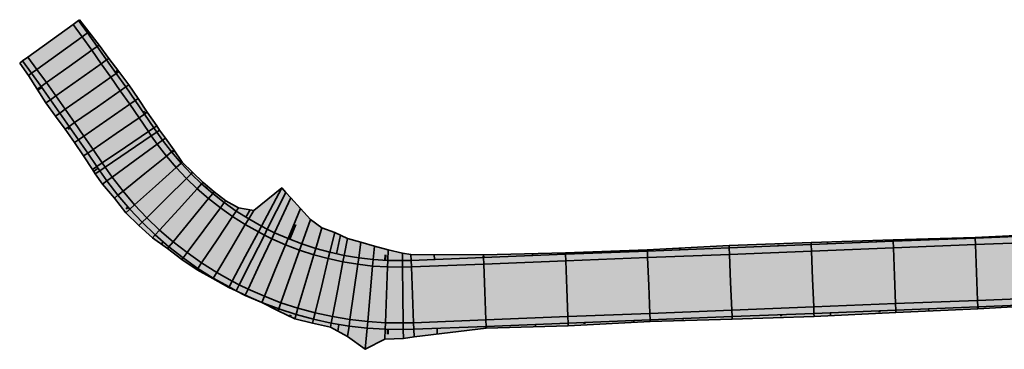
# Model space of a CAD drawing. Header units: metres. Extents: x 202644 to 203075, y 396096 to 396612.
# Tile 4 of 13: x 202701 to 202761, y 396556 to 396576. Entities that reach past the tile are written whole.
import ezdxf

# ---------------------------------------------------------------- set-up
doc = ezdxf.new("R2010")
doc.units = ezdxf.units.M
doc.layers.add('C3D-CORRIDOR', color=7, linetype='Continuous')
for name, color, linetype, lineweight in [('N-WA-GR-GRAS-V', 61, 'Continuous', 18), ('N-WA-GW-AFWERKEN_INZAAIEN-G', 60, 'Continuous', 35), ('N-WA-GW-DIJK_KRUIN_BINNEN-G', 90, 'Continuous', 35), ('N-WA-GW-DIJK_KRUIN_BUITEN-G', 90, 'Continuous', 35), ('N-WA-GW-DIJK_TEEN_BINNEN-G', 90, 'Continuous', 35), ('N-WA-GW-DIJK_TEEN_BUITEN-G', 90, 'Continuous', 35), ('N-WA-VH-VERHARDING_ASFALT-G', 252, 'Continuous', 35), ('N-WA-VH-VERHARDING_ASFALT-V', 252, 'Continuous', 18), ('N-WA-VH-VERHARDING_GRASBETONSTEEN-G', 102, 'Continuous', 35), ('N-WA-VH-VERHARDING_GRASBETONSTEEN-V', 75, 'Continuous', 18)]:
    doc.layers.add(name, color=color, linetype=linetype, lineweight=lineweight)

msp = doc.modelspace()

# ---------------------------------------------------------------- hatches: boundary and pattern name
at = {"layer": 'N-WA-GR-GRAS-V', "linetype": 'Continuous', "lineweight": 18}
for points in [[(202940.409, 396569.963), (202938.888, 396569.902), (202933.892, 396569.704), (202928.896, 396569.505), (202923.9, 396569.307), (202918.904, 396569.109), (202913.908, 396568.91), (202908.912, 396568.712), (202903.916, 396568.514), (202898.92, 396568.315), (202893.924, 396568.117), (202888.928, 396567.919), (202883.932, 396567.72), (202878.936, 396567.522), (202873.939, 396567.324), (202868.943, 396567.125), (202863.947, 396566.927), (202858.951, 396566.729), (202853.955, 396566.53), (202848.959, 396566.332), (202843.963, 396566.134), (202838.967, 396565.935), (202833.971, 396565.737), (202828.975, 396565.539), (202823.979, 396565.34), (202818.983, 396565.142), (202813.987, 396564.944), (202808.991, 396564.745), (202803.995, 396564.547), (202798.998, 396564.349), (202794.002, 396564.15), (202789.006, 396563.952), (202784.01, 396563.754), (202779.014, 396563.555), (202774.018, 396563.357), (202769.022, 396563.159), (202764.026, 396562.96), (202759.03, 396562.762), (202754.034, 396562.564), (202749.038, 396562.365), (202744.042, 396562.167), (202739.046, 396561.969), (202734.05, 396561.77), (202729.054, 396561.572), (202724.642, 396561.397), (202724.119, 396561.384), (202723.224, 396561.397), (202722.331, 396561.454), (202721.442, 396561.557), (202720.559, 396561.703), (202719.685, 396561.894), (202718.821, 396562.128), (202717.97, 396562.405), (202717.134, 396562.724), (202716.315, 396563.084), (202715.872, 396563.3), (202715.515, 396563.485), (202714.736, 396563.926), (202713.98, 396564.405), (202713.248, 396564.921), (202712.544, 396565.473), (202711.868, 396566.059), (202711.222, 396566.679), (202710.608, 396567.33), (202710.027, 396568.011), (202709.481, 396568.72), (202709.128, 396569.221), (202708.95, 396569.483), (202708.381, 396570.315), (202707.809, 396571.144), (202707.234, 396571.972), (202706.656, 396572.797), (202706.075, 396573.621), (202705.491, 396574.442), (202704.904, 396575.261), (202704.353, 396576.023), (202704.419, 396576.071), (202704.992, 396575.324), (202705.611, 396574.528), (202706.2, 396573.709), (202706.816, 396572.91), (202707.42, 396572.102), (202707.99, 396571.27), (202708.555, 396570.434), (202709.131, 396569.607), (202709.304, 396569.341), (202709.663, 396568.853), (202710.176, 396568.131), (202710.679, 396567.393), (202711.314, 396566.77), (202711.95, 396566.149), (202712.631, 396565.578), (202713.332, 396565.032), (202714.115, 396564.607), (202715.043, 396564.44), (202716.755, 396565.814), (202717.003, 396565.543), (202717.315, 396565.211), (202717.885, 396564.553), (202718.497, 396563.898), (202719.195, 396563.384), (202719.979, 396563.099), (202720.757, 396562.736), (202721.575, 396562.508), (202722.404, 396562.264), (202723.249, 396562.037), (202724.114, 396561.843), (202724.628, 396561.766), (202729.047, 396561.743), (202734.046, 396561.861), (202739.043, 396562.041), (202744.036, 396562.314), (202749.033, 396562.497), (202754.031, 396562.644), (202759.029, 396562.795), (202764.023, 396563.036), (202769.021, 396563.174), (202774.018, 396563.369), (202779.011, 396563.628), (202784.008, 396563.815), (202789.001, 396564.09), (202793.998, 396564.268), (202798.994, 396564.456), (202803.991, 396564.634), (202808.989, 396564.798), (202813.981, 396565.078), (202818.977, 396565.295), (202823.968, 396565.608), (202828.963, 396565.833), (202833.959, 396566.036), (202838.959, 396566.145), (202843.958, 396566.274), (202848.957, 396566.378), (202853.951, 396566.645), (202858.948, 396566.822), (202863.947, 396566.944), (202868.943, 396567.145), (202873.939, 396567.346), (202878.935, 396567.544), (202883.929, 396567.783), (202888.924, 396568.016), (202893.918, 396568.263), (202898.911, 396568.525), (202903.906, 396568.768), (202908.905, 396568.89), (202913.904, 396569.011), (202918.901, 396569.191), (202923.893, 396569.48), (202928.89, 396569.672), (202933.885, 396569.898), (202938.879, 396570.132), (202940.4, 396570.186), (202940.409, 396569.963)], [(202940.578, 396565.706), (202939.057, 396565.65), (202934.062, 396565.429), (202929.063, 396565.297), (202924.068, 396565.087), (202919.072, 396564.88), (202914.077, 396564.664), (202909.081, 396564.459), (202904.086, 396564.222), (202899.089, 396564.053), (202894.095, 396563.804), (202889.095, 396563.714), (202884.099, 396563.496), (202879.105, 396563.249), (202874.106, 396563.12), (202869.111, 396562.895), (202864.117, 396562.657), (202859.119, 396562.498), (202854.123, 396562.308), (202849.126, 396562.122), (202844.132, 396561.88), (202839.142, 396561.539), (202834.147, 396561.3), (202829.152, 396561.084), (202824.153, 396560.953), (202819.155, 396560.796), (202814.157, 396560.645), (202809.159, 396560.494), (202804.163, 396560.303), (202799.17, 396560.019), (202794.174, 396559.823), (202789.175, 396559.698), (202784.179, 396559.495), (202779.183, 396559.3), (202774.187, 396559.104), (202769.189, 396558.949), (202764.194, 396558.726), (202759.201, 396558.453), (202754.206, 396558.228), (202749.212, 396557.979), (202744.214, 396557.818), (202739.216, 396557.669), (202734.223, 396557.41), (202729.225, 396557.259), (202724.828, 396556.735), (202724.168, 396556.634), (202723.034, 396556.606), (202721.839, 396555.98), (202720.767, 396556.753), (202719.721, 396557.337), (202718.627, 396557.566), (202717.545, 396557.846), (202716.53, 396558.329), (202715.533, 396558.824), (202714.519, 396559.266), (202713.975, 396559.539), (202713.52, 396559.742), (202712.557, 396560.289), (202711.586, 396560.827), (202710.663, 396561.445), (202709.777, 396562.117), (202708.868, 396562.771), (202708.042, 396563.525), (202707.234, 396564.303), (202706.543, 396565.186), (202705.821, 396566.044), (202705.37, 396566.668), (202705.206, 396566.933), (202704.666, 396567.764), (202704.116, 396568.589), (202703.543, 396569.397), (202702.962, 396570.201), (202702.372, 396570.997), (202701.841, 396571.836), (202701.305, 396572.671), (202700.772, 396573.427), (202700.952, 396573.558), (202701.494, 396572.808), (202702.073, 396572.001), (202702.648, 396571.193), (202703.22, 396570.382), (202703.789, 396569.569), (202704.355, 396568.754), (202704.918, 396567.937), (202705.479, 396567.118), (202705.654, 396566.861), (202706.091, 396566.241), (202706.765, 396565.366), (202707.482, 396564.525), (202708.24, 396563.721), (202709.037, 396562.956), (202709.872, 396562.232), (202710.742, 396561.551), (202711.644, 396560.914), (202712.578, 396560.323), (202713.54, 396559.779), (202713.981, 396559.55), (202714.527, 396559.284), (202715.539, 396558.839), (202716.571, 396558.445), (202717.622, 396558.103), (202718.688, 396557.814), (202719.767, 396557.579), (202720.857, 396557.398), (202721.955, 396557.271), (202723.058, 396557.2), (202724.162, 396557.184), (202724.809, 396557.2), (202729.22, 396557.375), (202734.216, 396557.574), (202739.212, 396557.772), (202744.208, 396557.97), (202749.204, 396558.169), (202754.201, 396558.367), (202759.197, 396558.565), (202764.193, 396558.764), (202769.189, 396558.962), (202774.185, 396559.16), (202779.181, 396559.359), (202784.177, 396559.557), (202789.173, 396559.755), (202794.169, 396559.954), (202799.165, 396560.152), (202804.161, 396560.35), (202809.157, 396560.549), (202814.153, 396560.747), (202819.149, 396560.945), (202824.145, 396561.144), (202829.141, 396561.342), (202834.138, 396561.54), (202839.134, 396561.739), (202844.13, 396561.937), (202849.126, 396562.135), (202854.122, 396562.334), (202859.118, 396562.532), (202864.114, 396562.73), (202869.11, 396562.929), (202874.106, 396563.127), (202879.102, 396563.325), (202884.098, 396563.524), (202889.094, 396563.722), (202894.09, 396563.92), (202899.086, 396564.119), (202904.082, 396564.317), (202909.079, 396564.515), (202914.075, 396564.714), (202919.071, 396564.912), (202924.067, 396565.11), (202929.063, 396565.309), (202934.059, 396565.507), (202939.055, 396565.705), (202940.576, 396565.766), (202940.578, 396565.706)]]:
    msp.add_hatch(color=61, dxfattribs=at).paths.add_polyline_path(points, flags=0)
at = {"layer": 'N-WA-VH-VERHARDING_ASFALT-V', "linetype": 'Continuous', "lineweight": 18}
for points in [[(202940.493, 396567.864), (202938.972, 396567.804), (202933.976, 396567.605), (202928.979, 396567.407), (202923.983, 396567.209), (202918.987, 396567.01), (202913.991, 396566.812), (202908.995, 396566.614), (202903.999, 396566.415), (202899.003, 396566.217), (202894.007, 396566.019), (202889.011, 396565.82), (202884.015, 396565.622), (202879.019, 396565.424), (202874.023, 396565.225), (202869.027, 396565.027), (202864.031, 396564.829), (202859.035, 396564.63), (202854.039, 396564.432), (202849.042, 396564.234), (202844.046, 396564.035), (202839.05, 396563.837), (202834.054, 396563.639), (202829.058, 396563.44), (202824.062, 396563.242), (202819.066, 396563.044), (202814.07, 396562.845), (202809.074, 396562.647), (202804.078, 396562.449), (202799.082, 396562.25), (202794.086, 396562.052), (202789.09, 396561.854), (202784.094, 396561.655), (202779.098, 396561.457), (202774.101, 396561.259), (202769.105, 396561.06), (202764.109, 396560.862), (202759.113, 396560.664), (202754.117, 396560.465), (202749.121, 396560.267), (202744.125, 396560.069), (202739.129, 396559.87), (202734.133, 396559.672), (202729.137, 396559.474), (202724.726, 396559.298), (202724.141, 396559.284), (202723.141, 396559.298), (202722.143, 396559.363), (202721.15, 396559.477), (202720.163, 396559.641), (202719.186, 396559.854), (202718.221, 396560.115), (202717.27, 396560.425), (202716.336, 396560.781), (202715.421, 396561.184), (202714.926, 396561.425), (202714.527, 396561.632), (202713.657, 396562.124), (202712.812, 396562.659), (202711.995, 396563.236), (202711.208, 396563.853), (202710.453, 396564.508), (202709.731, 396565.2), (202709.045, 396565.927), (202708.396, 396566.688), (202707.786, 396567.48), (202707.391, 396568.041), (202707.214, 396568.301), (202706.65, 396569.126), (202706.082, 396569.949), (202705.511, 396570.77), (202704.938, 396571.59), (202704.361, 396572.407), (202703.782, 396573.222), (202703.199, 396574.034), (202702.653, 396574.791), (202704.029, 396575.788), (202704.579, 396575.027), (202705.165, 396574.209), (202705.748, 396573.389), (202706.329, 396572.567), (202706.906, 396571.743), (202707.48, 396570.917), (202708.051, 396570.088), (202708.619, 396569.258), (202708.797, 396568.997), (202709.158, 396568.484), (202709.717, 396567.759), (202710.31, 396567.063), (202710.938, 396566.397), (202711.598, 396565.764), (202712.29, 396565.164), (202713.01, 396564.6), (202713.757, 396564.072), (202714.53, 396563.583), (202715.327, 396563.132), (202715.692, 396562.943), (202716.144, 396562.723), (202716.982, 396562.354), (202717.837, 396562.028), (202718.707, 396561.745), (202719.59, 396561.505), (202720.484, 396561.311), (202721.386, 396561.161), (202722.295, 396561.056), (202723.208, 396560.997), (202724.123, 396560.984), (202724.658, 396560.997), (202729.069, 396561.172), (202734.066, 396561.371), (202739.062, 396561.569), (202744.058, 396561.767), (202749.054, 396561.966), (202754.05, 396562.164), (202759.046, 396562.362), (202764.042, 396562.561), (202769.038, 396562.759), (202774.034, 396562.957), (202779.03, 396563.156), (202784.026, 396563.354), (202789.022, 396563.552), (202794.018, 396563.751), (202799.014, 396563.949), (202804.01, 396564.147), (202809.006, 396564.346), (202814.003, 396564.544), (202818.999, 396564.742), (202823.995, 396564.941), (202828.991, 396565.139), (202833.987, 396565.337), (202838.983, 396565.536), (202843.979, 396565.734), (202848.975, 396565.932), (202853.971, 396566.131), (202858.967, 396566.329), (202863.963, 396566.527), (202868.959, 396566.726), (202873.955, 396566.924), (202878.951, 396567.122), (202883.947, 396567.321), (202888.944, 396567.519), (202893.94, 396567.717), (202898.936, 396567.916), (202903.932, 396568.114), (202908.928, 396568.312), (202913.924, 396568.511), (202918.92, 396568.709), (202923.916, 396568.907), (202928.912, 396569.106), (202933.908, 396569.304), (202938.904, 396569.502), (202940.425, 396569.563), (202940.493, 396567.864)], [(202940.56, 396566.166), (202939.039, 396566.105), (202934.043, 396565.907), (202929.047, 396565.708), (202924.051, 396565.51), (202919.055, 396565.312), (202914.059, 396565.113), (202909.063, 396564.915), (202904.067, 396564.717), (202899.071, 396564.518), (202894.074, 396564.32), (202889.078, 396564.122), (202884.082, 396563.923), (202879.086, 396563.725), (202874.09, 396563.527), (202869.094, 396563.328), (202864.098, 396563.13), (202859.102, 396562.932), (202854.106, 396562.733), (202849.11, 396562.535), (202844.114, 396562.337), (202839.118, 396562.138), (202834.122, 396561.94), (202829.126, 396561.742), (202824.13, 396561.543), (202819.133, 396561.345), (202814.137, 396561.147), (202809.141, 396560.948), (202804.145, 396560.75), (202799.149, 396560.552), (202794.153, 396560.353), (202789.157, 396560.155), (202784.161, 396559.957), (202779.165, 396559.758), (202774.169, 396559.56), (202769.173, 396559.362), (202764.177, 396559.163), (202759.181, 396558.965), (202754.185, 396558.767), (202749.189, 396558.568), (202744.193, 396558.37), (202739.196, 396558.172), (202734.2, 396557.973), (202729.204, 396557.775), (202724.793, 396557.6), (202724.158, 396557.584), (202723.073, 396557.6), (202721.991, 396557.67), (202720.913, 396557.794), (202719.843, 396557.971), (202718.783, 396558.203), (202717.736, 396558.486), (202716.704, 396558.822), (202715.691, 396559.209), (202714.698, 396559.646), (202714.161, 396559.907), (202713.728, 396560.132), (202712.783, 396560.666), (202711.867, 396561.246), (202710.98, 396561.872), (202710.126, 396562.541), (202709.307, 396563.252), (202708.524, 396564.003), (202707.78, 396564.792), (202707.076, 396565.618), (202706.414, 396566.477), (202705.985, 396567.085), (202705.809, 396567.343), (202705.248, 396568.164), (202704.684, 396568.982), (202704.117, 396569.798), (202703.547, 396570.612), (202702.974, 396571.424), (202702.398, 396572.234), (202701.819, 396573.041), (202701.276, 396573.793), (202702.653, 396574.791), (202703.199, 396574.034), (202703.782, 396573.222), (202704.361, 396572.407), (202704.938, 396571.59), (202705.511, 396570.77), (202706.082, 396569.949), (202706.65, 396569.126), (202707.214, 396568.301), (202707.391, 396568.041), (202707.786, 396567.48), (202708.396, 396566.688), (202709.045, 396565.927), (202709.731, 396565.2), (202710.453, 396564.508), (202711.208, 396563.853), (202711.995, 396563.236), (202712.812, 396562.659), (202713.657, 396562.124), (202714.527, 396561.632), (202714.926, 396561.425), (202715.421, 396561.184), (202716.336, 396560.781), (202717.27, 396560.425), (202718.221, 396560.115), (202719.186, 396559.854), (202720.163, 396559.641), (202721.15, 396559.477), (202722.143, 396559.363), (202723.141, 396559.298), (202724.141, 396559.284), (202724.726, 396559.298), (202729.137, 396559.474), (202734.133, 396559.672), (202739.129, 396559.87), (202744.125, 396560.069), (202749.121, 396560.267), (202754.117, 396560.465), (202759.113, 396560.664), (202764.109, 396560.862), (202769.105, 396561.06), (202774.101, 396561.259), (202779.098, 396561.457), (202784.094, 396561.655), (202789.09, 396561.854), (202794.086, 396562.052), (202799.082, 396562.25), (202804.078, 396562.449), (202809.074, 396562.647), (202814.07, 396562.845), (202819.066, 396563.044), (202824.062, 396563.242), (202829.058, 396563.44), (202834.054, 396563.639), (202839.05, 396563.837), (202844.046, 396564.035), (202849.042, 396564.234), (202854.039, 396564.432), (202859.035, 396564.63), (202864.031, 396564.829), (202869.027, 396565.027), (202874.023, 396565.225), (202879.019, 396565.424), (202884.015, 396565.622), (202889.011, 396565.82), (202894.007, 396566.019), (202899.003, 396566.217), (202903.999, 396566.415), (202908.995, 396566.614), (202913.991, 396566.812), (202918.987, 396567.01), (202923.983, 396567.209), (202928.979, 396567.407), (202933.976, 396567.605), (202938.972, 396567.804), (202940.493, 396567.864), (202940.56, 396566.166)]]:
    msp.add_hatch(color=252, dxfattribs=at).paths.add_polyline_path(points, flags=0)
at = {"layer": 'N-WA-VH-VERHARDING_GRASBETONSTEEN-V', "linetype": 'Continuous', "lineweight": 18}
for points in [[(202940.425, 396569.563), (202938.904, 396569.502), (202933.908, 396569.304), (202928.912, 396569.106), (202923.916, 396568.907), (202918.92, 396568.709), (202913.924, 396568.511), (202908.928, 396568.312), (202903.932, 396568.114), (202898.936, 396567.916), (202893.94, 396567.717), (202888.944, 396567.519), (202883.947, 396567.321), (202878.951, 396567.122), (202873.955, 396566.924), (202868.959, 396566.726), (202863.963, 396566.527), (202858.967, 396566.329), (202853.971, 396566.131), (202848.975, 396565.932), (202843.979, 396565.734), (202838.983, 396565.536), (202833.987, 396565.337), (202828.991, 396565.139), (202823.995, 396564.941), (202818.999, 396564.742), (202814.003, 396564.544), (202809.006, 396564.346), (202804.01, 396564.147), (202799.014, 396563.949), (202794.018, 396563.751), (202789.022, 396563.552), (202784.026, 396563.354), (202779.03, 396563.156), (202774.034, 396562.957), (202769.038, 396562.759), (202764.042, 396562.561), (202759.046, 396562.362), (202754.05, 396562.164), (202749.054, 396561.966), (202744.058, 396561.767), (202739.062, 396561.569), (202734.066, 396561.371), (202729.069, 396561.172), (202724.658, 396560.997), (202724.123, 396560.984), (202723.208, 396560.997), (202722.295, 396561.056), (202721.386, 396561.161), (202720.484, 396561.311), (202719.59, 396561.505), (202718.707, 396561.745), (202717.837, 396562.028), (202716.982, 396562.354), (202716.144, 396562.723), (202715.692, 396562.943), (202715.327, 396563.132), (202714.53, 396563.583), (202713.757, 396564.072), (202713.01, 396564.6), (202712.29, 396565.164), (202711.598, 396565.764), (202710.938, 396566.397), (202710.31, 396567.063), (202709.717, 396567.759), (202709.158, 396568.484), (202708.797, 396568.997), (202708.619, 396569.258), (202708.051, 396570.088), (202707.48, 396570.917), (202706.906, 396571.743), (202706.329, 396572.567), (202705.748, 396573.389), (202705.165, 396574.209), (202704.579, 396575.027), (202704.029, 396575.788), (202704.353, 396576.023), (202704.904, 396575.261), (202705.491, 396574.442), (202706.075, 396573.621), (202706.656, 396572.797), (202707.234, 396571.972), (202707.809, 396571.144), (202708.381, 396570.315), (202708.95, 396569.483), (202709.128, 396569.221), (202709.481, 396568.72), (202710.027, 396568.011), (202710.608, 396567.33), (202711.222, 396566.679), (202711.868, 396566.059), (202712.544, 396565.473), (202713.248, 396564.921), (202713.98, 396564.405), (202714.736, 396563.926), (202715.515, 396563.485), (202715.872, 396563.3), (202716.315, 396563.084), (202717.134, 396562.724), (202717.97, 396562.405), (202718.821, 396562.128), (202719.685, 396561.894), (202720.559, 396561.703), (202721.442, 396561.557), (202722.331, 396561.454), (202723.224, 396561.397), (202724.119, 396561.384), (202724.642, 396561.397), (202729.054, 396561.572), (202734.05, 396561.77), (202739.046, 396561.969), (202744.042, 396562.167), (202749.038, 396562.365), (202754.034, 396562.564), (202759.03, 396562.762), (202764.026, 396562.96), (202769.022, 396563.159), (202774.018, 396563.357), (202779.014, 396563.555), (202784.01, 396563.754), (202789.006, 396563.952), (202794.002, 396564.15), (202798.998, 396564.349), (202803.995, 396564.547), (202808.991, 396564.745), (202813.987, 396564.944), (202818.983, 396565.142), (202823.979, 396565.34), (202828.975, 396565.539), (202833.971, 396565.737), (202838.967, 396565.935), (202843.963, 396566.134), (202848.959, 396566.332), (202853.955, 396566.53), (202858.951, 396566.729), (202863.947, 396566.927), (202868.943, 396567.125), (202873.939, 396567.324), (202878.936, 396567.522), (202883.932, 396567.72), (202888.928, 396567.919), (202893.924, 396568.117), (202898.92, 396568.315), (202903.916, 396568.514), (202908.912, 396568.712), (202913.908, 396568.91), (202918.904, 396569.109), (202923.9, 396569.307), (202928.896, 396569.505), (202933.892, 396569.704), (202938.888, 396569.902), (202940.409, 396569.963), (202940.425, 396569.563)], [(202940.576, 396565.766), (202939.055, 396565.705), (202934.059, 396565.507), (202929.063, 396565.309), (202924.067, 396565.11), (202919.071, 396564.912), (202914.075, 396564.714), (202909.079, 396564.515), (202904.082, 396564.317), (202899.086, 396564.119), (202894.09, 396563.92), (202889.094, 396563.722), (202884.098, 396563.524), (202879.102, 396563.325), (202874.106, 396563.127), (202869.11, 396562.929), (202864.114, 396562.73), (202859.118, 396562.532), (202854.122, 396562.334), (202849.126, 396562.135), (202844.13, 396561.937), (202839.134, 396561.739), (202834.138, 396561.54), (202829.141, 396561.342), (202824.145, 396561.144), (202819.149, 396560.945), (202814.153, 396560.747), (202809.157, 396560.549), (202804.161, 396560.35), (202799.165, 396560.152), (202794.169, 396559.954), (202789.173, 396559.755), (202784.177, 396559.557), (202779.181, 396559.359), (202774.185, 396559.16), (202769.189, 396558.962), (202764.193, 396558.764), (202759.197, 396558.565), (202754.201, 396558.367), (202749.204, 396558.169), (202744.208, 396557.97), (202739.212, 396557.772), (202734.216, 396557.574), (202729.22, 396557.375), (202724.809, 396557.2), (202724.162, 396557.184), (202723.058, 396557.2), (202721.955, 396557.271), (202720.857, 396557.398), (202719.767, 396557.579), (202718.688, 396557.814), (202717.622, 396558.103), (202716.571, 396558.445), (202715.539, 396558.839), (202714.527, 396559.284), (202713.981, 396559.55), (202713.54, 396559.779), (202712.578, 396560.323), (202711.644, 396560.914), (202710.742, 396561.551), (202709.872, 396562.232), (202709.037, 396562.956), (202708.24, 396563.721), (202707.482, 396564.525), (202706.765, 396565.366), (202706.091, 396566.241), (202705.654, 396566.861), (202705.479, 396567.118), (202704.918, 396567.937), (202704.355, 396568.754), (202703.789, 396569.569), (202703.22, 396570.382), (202702.648, 396571.193), (202702.073, 396572.001), (202701.494, 396572.808), (202700.952, 396573.558), (202701.276, 396573.793), (202701.819, 396573.041), (202702.398, 396572.234), (202702.974, 396571.424), (202703.547, 396570.612), (202704.117, 396569.798), (202704.684, 396568.982), (202705.248, 396568.164), (202705.809, 396567.343), (202705.985, 396567.085), (202706.414, 396566.477), (202707.076, 396565.618), (202707.78, 396564.792), (202708.524, 396564.003), (202709.307, 396563.252), (202710.126, 396562.541), (202710.98, 396561.872), (202711.867, 396561.246), (202712.783, 396560.666), (202713.728, 396560.132), (202714.161, 396559.907), (202714.698, 396559.646), (202715.691, 396559.209), (202716.704, 396558.822), (202717.736, 396558.486), (202718.783, 396558.203), (202719.843, 396557.971), (202720.913, 396557.794), (202721.991, 396557.67), (202723.073, 396557.6), (202724.158, 396557.584), (202724.793, 396557.6), (202729.204, 396557.775), (202734.2, 396557.973), (202739.196, 396558.172), (202744.193, 396558.37), (202749.189, 396558.568), (202754.185, 396558.767), (202759.181, 396558.965), (202764.177, 396559.163), (202769.173, 396559.362), (202774.169, 396559.56), (202779.165, 396559.758), (202784.161, 396559.957), (202789.157, 396560.155), (202794.153, 396560.353), (202799.149, 396560.552), (202804.145, 396560.75), (202809.141, 396560.948), (202814.137, 396561.147), (202819.133, 396561.345), (202824.13, 396561.543), (202829.126, 396561.742), (202834.122, 396561.94), (202839.118, 396562.138), (202844.114, 396562.337), (202849.11, 396562.535), (202854.106, 396562.733), (202859.102, 396562.932), (202864.098, 396563.13), (202869.094, 396563.328), (202874.09, 396563.527), (202879.086, 396563.725), (202884.082, 396563.923), (202889.078, 396564.122), (202894.074, 396564.32), (202899.071, 396564.518), (202904.067, 396564.717), (202909.063, 396564.915), (202914.059, 396565.113), (202919.055, 396565.312), (202924.051, 396565.51), (202929.047, 396565.708), (202934.043, 396565.907), (202939.039, 396566.105), (202940.56, 396566.166), (202940.576, 396565.766)]]:
    msp.add_hatch(color=75, dxfattribs=at).paths.add_polyline_path(points, flags=0)

# ---------------------------------------------------------------- linework, layer by layer
at = {"layer": 'C3D-CORRIDOR', "color": 7, "linetype": 'Continuous', "lineweight": 50}
for p, q in [((202704.86, 396575.321, 14.664), (202704.904, 396575.352, 14.646)), ((202708.313, 396570.414, 14.663), (202708.4, 396570.474, 14.628)), ((202703.847, 396569.486, 14.664), (202703.724, 396569.401, 14.614)), ((202712.142, 396565.822, 14.663), (202712.183, 396565.87, 14.642)), ((202707.381, 396564.643, 14.663), (202707.259, 396564.535, 14.609)), ((202717.225, 396562.689, 14.59), (202717.588, 396563.586, 14.268)), ((202759.03, 396562.762, 14.053), (202759.029, 396562.778, 14.048)), ((202741.044, 396562.048, 14.064), (202741.042, 396562.099, 14.046)), ((202747.039, 396562.286, 14.06), (202747.037, 396562.355, 14.037)), ((202753.035, 396562.524, 14.057), (202753.033, 396562.569, 14.041)), ((202723.058, 396561.407, 14.285), (202723.074, 396561.744, 14.172)), ((202729.054, 396561.572, 14.077), (202729.05, 396561.657, 14.049)), ((202735.049, 396561.81, 14.067), (202735.047, 396561.853, 14.053)), ((202711.915, 396560.743, 14.658), (202711.891, 396560.706, 14.643)), ((202759.197, 396558.565, 14.053), (202759.199, 396558.509, 14.034)), ((202717.26, 396557.982, 14.614), (202717.293, 396558.09, 14.576)), ((202741.211, 396557.851, 14.064), (202741.213, 396557.79, 14.043)), ((202747.206, 396558.089, 14.06), (202747.209, 396558.002, 14.031)), ((202753.201, 396558.327, 14.057), (202753.204, 396558.253, 14.032)), ((202723.224, 396557.198, 14.266), (202723.215, 396556.904, 14.168)), ((202729.22, 396557.375, 14.077), (202729.222, 396557.317, 14.058)), ((202735.215, 396557.613, 14.067), (202735.218, 396557.537, 14.042))]:
    msp.add_line(p, q, dxfattribs=at)
at = {"layer": 'C3D-CORRIDOR', "color": 7, "linetype": 'Continuous', "lineweight": 35}
for p, q in [((202706.6, 396572.877, 14.664), (202706.756, 396572.987, 14.6)), ((202702.118, 396571.938, 14.664), (202701.883, 396571.77, 14.568)), ((202710.058, 396567.975, 14.663), (202710.202, 396568.092, 14.601)), ((202705.548, 396567.016, 14.663), (202705.271, 396566.827, 14.552)), ((202714.552, 396564.042, 14.654), (202714.821, 396564.48, 14.482)), ((202720.088, 396561.806, 14.466), (202720.336, 396562.932, 14.081)), ((202756.032, 396562.643, 14.055), (202756.03, 396562.704, 14.034)), ((202709.517, 396562.54, 14.663), (202709.391, 396562.394, 14.599)), ((202738.046, 396561.929, 14.065), (202738.043, 396562.005, 14.04)), ((202744.042, 396562.167, 14.062), (202744.036, 396562.314, 14.013)), ((202750.037, 396562.405, 14.058), (202750.032, 396562.526, 14.018)), ((202726.056, 396561.453, 14.158), (202726.044, 396561.759, 14.056)), ((202732.051, 396561.691, 14.072), (202732.046, 396561.814, 14.031)), ((202714.532, 396559.282, 14.618), (202714.524, 396559.264, 14.612)), ((202756.199, 396558.446, 14.055), (202756.204, 396558.318, 14.012)), ((202744.208, 396557.97, 14.062), (202744.214, 396557.818, 14.011)), ((202750.204, 396558.208, 14.058), (202750.211, 396558.029, 13.998)), ((202720.242, 396557.5, 14.418), (202720.172, 396557.085, 14.278)), ((202726.223, 396557.256, 14.158), (202726.237, 396556.903, 14.04)), ((202732.218, 396557.494, 14.072), (202732.224, 396557.349, 14.023)), ((202738.213, 396557.732, 14.065), (202738.218, 396557.617, 14.027))]:
    msp.add_line(p, q, dxfattribs=at)
at = {"layer": 'N-WA-GW-AFWERKEN_INZAAIEN-G', "color": 60, "linetype": 'Continuous', "lineweight": 35}
for p, q in [((202704.353, 396576.023, 14.664), (202704.419, 396576.071, 14.637)), ((202704.904, 396575.261, 14.664), (202704.992, 396575.324, 14.627)), ((202705.491, 396574.442, 14.664), (202705.611, 396574.528, 14.614)), ((202700.952, 396573.558, 14.664), (202700.772, 396573.427, 14.589)), ((202706.075, 396573.621, 14.664), (202706.2, 396573.709, 14.613)), ((202701.494, 396572.808, 14.664), (202701.305, 396572.671, 14.586)), ((202706.656, 396572.797, 14.664), (202706.816, 396572.91, 14.598)), ((202702.073, 396572.001, 14.664), (202701.841, 396571.836, 14.569)), ((202707.234, 396571.972, 14.664), (202707.42, 396572.102, 14.588)), ((202702.648, 396571.193, 14.664), (202702.372, 396570.997, 14.551)), ((202707.809, 396571.144, 14.664), (202707.99, 396571.27, 14.59)), ((202703.22, 396570.382, 14.664), (202702.962, 396570.201, 14.559)), ((202708.381, 396570.315, 14.663), (202708.555, 396570.434, 14.593)), ((202703.789, 396569.569, 14.664), (202703.543, 396569.397, 14.563)), ((202708.95, 396569.483, 14.663), (202709.131, 396569.607, 14.59)), ((202709.128, 396569.221, 14.663), (202709.304, 396569.341, 14.592)), ((202704.355, 396568.754, 14.664), (202704.116, 396568.589, 14.567)), ((202709.481, 396568.72, 14.663), (202709.663, 396568.853, 14.588)), ((202710.027, 396568.011, 14.663), (202710.176, 396568.131, 14.6)), ((202704.918, 396567.937, 14.663), (202704.666, 396567.764, 14.561)), ((202710.608, 396567.33, 14.663), (202710.679, 396567.393, 14.632)), ((202705.479, 396567.118, 14.663), (202705.206, 396566.933, 14.554)), ((202705.654, 396566.861, 14.663), (202705.37, 396566.668, 14.549)), ((202706.091, 396566.241, 14.663), (202705.821, 396566.044, 14.552)), ((202711.222, 396566.679, 14.663), (202711.314, 396566.77, 14.62)), ((202711.868, 396566.059, 14.663), (202711.95, 396566.149, 14.623)), ((202712.544, 396565.473, 14.663), (202712.631, 396565.578, 14.618)), ((202715.515, 396563.485, 14.638), (202716.755, 396565.814, 13.758)), ((202706.765, 396565.366, 14.663), (202706.543, 396565.186, 14.568)), ((202713.248, 396564.921, 14.663), (202713.332, 396565.032, 14.617)), ((202715.872, 396563.3, 14.63), (202717.003, 396565.543, 13.792)), ((202716.315, 396563.084, 14.618), (202717.315, 396565.211, 13.835)), ((202707.482, 396564.525, 14.663), (202707.234, 396564.303, 14.552)), ((202713.98, 396564.405, 14.66), (202714.115, 396564.607, 14.579)), ((202714.736, 396563.926, 14.652), (202715.043, 396564.44, 14.452)), ((202717.134, 396562.724, 14.594), (202717.885, 396564.553, 13.935)), ((202717.97, 396562.405, 14.564), (202718.497, 396563.898, 14.036)), ((202708.24, 396563.721, 14.663), (202708.042, 396563.525, 14.57)), ((202718.821, 396562.128, 14.528), (202719.195, 396563.384, 14.091)), ((202709.037, 396562.956, 14.663), (202708.868, 396562.771, 14.579)), ((202719.685, 396561.894, 14.487), (202719.979, 396563.099, 14.074)), ((202720.559, 396561.703, 14.441), (202720.757, 396562.736, 14.09)), ((202754.034, 396562.564, 14.056), (202754.031, 396562.644, 14.029)), ((202759.03, 396562.762, 14.053), (202759.029, 396562.795, 14.042)), ((202709.872, 396562.232, 14.663), (202709.777, 396562.117, 14.613)), ((202721.442, 396561.557, 14.389), (202721.575, 396562.508, 14.069)), ((202722.331, 396561.454, 14.332), (202722.404, 396562.264, 14.061)), ((202723.224, 396561.397, 14.274), (202723.249, 396562.037, 14.06)), ((202739.046, 396561.969, 14.065), (202739.043, 396562.041, 14.041)), ((202744.042, 396562.167, 14.062), (202744.036, 396562.314, 14.013)), ((202749.038, 396562.365, 14.059), (202749.033, 396562.497, 14.015)), ((202710.742, 396561.551, 14.663), (202710.663, 396561.445, 14.619)), ((202724.119, 396561.384, 14.222), (202724.114, 396561.843, 14.069)), ((202724.642, 396561.397, 14.196), (202724.628, 396561.766, 14.073)), ((202729.054, 396561.572, 14.077), (202729.047, 396561.743, 14.02)), ((202734.05, 396561.77, 14.068), (202734.046, 396561.861, 14.037)), ((202711.644, 396560.914, 14.66), (202711.586, 396560.827, 14.625)), ((202712.578, 396560.323, 14.652), (202712.557, 396560.289, 14.638)), ((202713.54, 396559.779, 14.638), (202713.52, 396559.742, 14.624)), ((202713.981, 396559.55, 14.63), (202713.975, 396559.539, 14.625)), ((202714.527, 396559.284, 14.618), (202714.519, 396559.266, 14.612)), ((202715.539, 396558.839, 14.594), (202715.533, 396558.824, 14.588)), ((202716.571, 396558.445, 14.564), (202716.53, 396558.329, 14.604)), ((202759.197, 396558.565, 14.053), (202759.201, 396558.453, 14.016)), ((202717.622, 396558.103, 14.528), (202717.545, 396557.846, 14.618)), ((202718.688, 396557.814, 14.487), (202718.627, 396557.566, 14.572)), ((202739.212, 396557.772, 14.065), (202739.216, 396557.669, 14.03)), ((202744.208, 396557.97, 14.062), (202744.214, 396557.818, 14.011)), ((202749.204, 396558.169, 14.059), (202749.212, 396557.979, 13.996)), ((202754.201, 396558.367, 14.056), (202754.206, 396558.228, 14.01)), ((202719.767, 396557.579, 14.441), (202719.721, 396557.337, 14.359)), ((202720.857, 396557.398, 14.389), (202720.767, 396556.753, 14.172)), ((202721.955, 396557.271, 14.332), (202721.839, 396555.98, 13.9)), ((202723.058, 396557.2, 14.274), (202723.034, 396556.606, 14.075)), ((202724.162, 396557.184, 14.222), (202724.168, 396556.634, 14.039)), ((202724.809, 396557.2, 14.196), (202724.828, 396556.735, 14.041)), ((202729.22, 396557.375, 14.077), (202729.225, 396557.259, 14.038)), ((202734.216, 396557.574, 14.068), (202734.223, 396557.41, 14.013))]:
    msp.add_line(p, q, dxfattribs=at)
at = {"layer": 'N-WA-GW-DIJK_KRUIN_BINNEN-G', "color": 90, "linetype": 'Continuous', "lineweight": 35}
for points in [[(202764.042, 396562.561, 14.05), (202759.046, 396562.362, 14.053), (202754.05, 396562.164, 14.056), (202749.054, 396561.966, 14.059), (202744.058, 396561.767, 14.062), (202739.062, 396561.569, 14.065), (202734.066, 396561.371, 14.068), (202729.069, 396561.172, 14.077), (202724.658, 396560.997, 14.196), (202724.123, 396560.984, 14.222), (202723.208, 396560.997, 14.274), (202722.295, 396561.056, 14.332), (202721.386, 396561.161, 14.389), (202720.484, 396561.311, 14.441), (202719.59, 396561.505, 14.487), (202718.707, 396561.745, 14.528), (202717.837, 396562.028, 14.564), (202716.982, 396562.354, 14.594), (202716.144, 396562.723, 14.618), (202715.692, 396562.943, 14.63), (202715.327, 396563.132, 14.638), (202714.53, 396563.583, 14.652), (202713.757, 396564.072, 14.66), (202713.01, 396564.6, 14.663), (202712.29, 396565.164, 14.663), (202711.598, 396565.764, 14.663), (202710.938, 396566.397, 14.663), (202710.31, 396567.063, 14.663), (202709.717, 396567.759, 14.663), (202709.158, 396568.484, 14.663), (202708.797, 396568.997, 14.663), (202708.619, 396569.258, 14.663), (202708.051, 396570.088, 14.663), (202707.48, 396570.917, 14.664), (202706.906, 396571.743, 14.664), (202706.329, 396572.567, 14.664), (202705.748, 396573.389, 14.664), (202705.165, 396574.209, 14.664), (202704.579, 396575.027, 14.664), (202704.029, 396575.788, 14.664)], [(202764.026, 396562.96, 14.05), (202759.03, 396562.762, 14.053), (202754.034, 396562.564, 14.056), (202749.038, 396562.365, 14.059), (202744.042, 396562.167, 14.062), (202739.046, 396561.969, 14.065), (202734.05, 396561.77, 14.068), (202729.054, 396561.572, 14.077), (202724.642, 396561.397, 14.196), (202724.119, 396561.384, 14.222), (202723.224, 396561.397, 14.274), (202722.331, 396561.454, 14.332), (202721.442, 396561.557, 14.389), (202720.559, 396561.703, 14.441), (202719.685, 396561.894, 14.487), (202718.821, 396562.128, 14.528), (202717.97, 396562.405, 14.564), (202717.134, 396562.724, 14.594), (202716.315, 396563.084, 14.618), (202715.872, 396563.3, 14.63), (202715.515, 396563.485, 14.638), (202714.736, 396563.926, 14.652), (202713.98, 396564.405, 14.66), (202713.248, 396564.921, 14.663), (202712.544, 396565.473, 14.663), (202711.868, 396566.059, 14.663), (202711.222, 396566.679, 14.663), (202710.608, 396567.33, 14.663), (202710.027, 396568.011, 14.663), (202709.481, 396568.72, 14.663), (202709.128, 396569.221, 14.663), (202708.95, 396569.483, 14.663), (202708.381, 396570.315, 14.663), (202707.809, 396571.144, 14.664), (202707.234, 396571.972, 14.664), (202706.656, 396572.797, 14.664), (202706.075, 396573.621, 14.664), (202705.491, 396574.442, 14.664), (202704.904, 396575.261, 14.664), (202704.353, 396576.023, 14.664)]]:
    msp.add_polyline3d(points, dxfattribs=at)
at = {"layer": 'N-WA-GW-DIJK_KRUIN_BUITEN-G', "color": 90, "linetype": 'Continuous', "lineweight": 35}
for points in [[(202764.193, 396558.764, 14.05), (202759.197, 396558.565, 14.053), (202754.201, 396558.367, 14.056), (202749.204, 396558.169, 14.059), (202744.208, 396557.97, 14.062), (202739.212, 396557.772, 14.065), (202734.216, 396557.574, 14.068), (202729.22, 396557.375, 14.077), (202724.809, 396557.2, 14.196), (202724.162, 396557.184, 14.222), (202723.058, 396557.2, 14.274), (202721.955, 396557.271, 14.332), (202720.857, 396557.398, 14.389), (202719.767, 396557.579, 14.441), (202718.688, 396557.814, 14.487), (202717.622, 396558.103, 14.528), (202716.571, 396558.445, 14.564), (202715.539, 396558.839, 14.594), (202714.527, 396559.284, 14.618), (202713.981, 396559.55, 14.63), (202713.54, 396559.779, 14.638), (202712.578, 396560.323, 14.652), (202711.644, 396560.914, 14.66), (202710.742, 396561.551, 14.663), (202709.872, 396562.232, 14.663), (202709.037, 396562.956, 14.663), (202708.24, 396563.721, 14.663), (202707.482, 396564.525, 14.663), (202706.765, 396565.366, 14.663), (202706.091, 396566.241, 14.663), (202705.654, 396566.861, 14.663), (202705.479, 396567.118, 14.663), (202704.918, 396567.937, 14.663), (202704.355, 396568.754, 14.664), (202703.789, 396569.569, 14.664), (202703.22, 396570.382, 14.664), (202702.648, 396571.193, 14.664), (202702.073, 396572.001, 14.664), (202701.494, 396572.808, 14.664), (202700.952, 396573.558, 14.664)], [(202764.177, 396559.163, 14.05), (202759.181, 396558.965, 14.053), (202754.185, 396558.767, 14.056), (202749.189, 396558.568, 14.059), (202744.193, 396558.37, 14.062), (202739.196, 396558.172, 14.065), (202734.2, 396557.973, 14.068), (202729.204, 396557.775, 14.077), (202724.793, 396557.6, 14.196), (202724.158, 396557.584, 14.222), (202723.073, 396557.6, 14.274), (202721.991, 396557.67, 14.332), (202720.913, 396557.794, 14.389), (202719.843, 396557.971, 14.441), (202718.783, 396558.203, 14.487), (202717.736, 396558.486, 14.528), (202716.704, 396558.822, 14.564), (202715.691, 396559.209, 14.594), (202714.698, 396559.646, 14.618), (202714.161, 396559.907, 14.63), (202713.728, 396560.132, 14.638), (202712.783, 396560.666, 14.652), (202711.867, 396561.246, 14.66), (202710.98, 396561.872, 14.663), (202710.126, 396562.541, 14.663), (202709.307, 396563.252, 14.663), (202708.524, 396564.003, 14.663), (202707.78, 396564.792, 14.663), (202707.076, 396565.618, 14.663), (202706.414, 396566.477, 14.663), (202705.985, 396567.085, 14.663), (202705.809, 396567.343, 14.663), (202705.248, 396568.164, 14.663), (202704.684, 396568.982, 14.664), (202704.117, 396569.798, 14.664), (202703.547, 396570.612, 14.664), (202702.974, 396571.424, 14.664), (202702.398, 396572.234, 14.664), (202701.819, 396573.041, 14.664), (202701.276, 396573.793, 14.664)]]:
    msp.add_polyline3d(points, dxfattribs=at)
at = {"layer": 'N-WA-GW-DIJK_TEEN_BINNEN-G', "color": 90, "linetype": 'Continuous', "lineweight": 35}
msp.add_polyline3d([(202764.023, 396563.036, 14.025), (202759.029, 396562.795, 14.042), (202754.031, 396562.644, 14.029), (202749.033, 396562.497, 14.015), (202744.036, 396562.314, 14.013), (202739.043, 396562.041, 14.041), (202734.046, 396561.861, 14.037), (202729.047, 396561.743, 14.02), (202724.628, 396561.766, 14.073), (202724.114, 396561.843, 14.069), (202723.249, 396562.037, 14.06), (202722.404, 396562.264, 14.061), (202721.575, 396562.508, 14.069), (202720.757, 396562.736, 14.09), (202719.979, 396563.099, 14.074), (202719.195, 396563.384, 14.091), (202718.497, 396563.898, 14.036), (202717.885, 396564.553, 13.935), (202717.315, 396565.211, 13.835), (202717.003, 396565.543, 13.792), (202716.755, 396565.814, 13.758), (202715.043, 396564.44, 14.452), (202714.115, 396564.607, 14.579), (202713.332, 396565.032, 14.617), (202712.631, 396565.578, 14.618), (202711.95, 396566.149, 14.623), (202711.314, 396566.77, 14.62), (202710.679, 396567.393, 14.632), (202710.176, 396568.131, 14.6), (202709.663, 396568.853, 14.588), (202709.304, 396569.341, 14.592), (202709.131, 396569.607, 14.59), (202708.555, 396570.434, 14.593), (202707.99, 396571.27, 14.59), (202707.42, 396572.102, 14.588), (202706.816, 396572.91, 14.598), (202706.2, 396573.709, 14.613), (202705.611, 396574.528, 14.614), (202704.992, 396575.324, 14.627), (202704.419, 396576.071, 14.637)], dxfattribs=at)
at = {"layer": 'N-WA-GW-DIJK_TEEN_BUITEN-G', "color": 90, "linetype": 'Continuous', "lineweight": 35}
msp.add_polyline3d([(202764.194, 396558.726, 14.038), (202759.201, 396558.453, 14.016), (202754.206, 396558.228, 14.01), (202749.212, 396557.979, 13.996), (202744.214, 396557.818, 14.011), (202739.216, 396557.669, 14.03), (202734.223, 396557.41, 14.013), (202729.225, 396557.259, 14.038), (202724.828, 396556.735, 14.041), (202724.168, 396556.634, 14.039), (202723.034, 396556.606, 14.075), (202721.839, 396555.98, 13.9), (202720.767, 396556.753, 14.172), (202719.721, 396557.337, 14.359), (202718.627, 396557.566, 14.572), (202717.545, 396557.846, 14.618), (202716.53, 396558.329, 14.604), (202715.533, 396558.824, 14.588), (202714.519, 396559.266, 14.612), (202713.975, 396559.539, 14.625), (202713.52, 396559.742, 14.624), (202712.557, 396560.289, 14.638), (202711.586, 396560.827, 14.625), (202710.663, 396561.445, 14.619), (202709.777, 396562.117, 14.613), (202708.868, 396562.771, 14.579), (202708.042, 396563.525, 14.57), (202707.234, 396564.303, 14.552), (202706.543, 396565.186, 14.568), (202705.821, 396566.044, 14.552), (202705.37, 396566.668, 14.549), (202705.206, 396566.933, 14.554), (202704.666, 396567.764, 14.561), (202704.116, 396568.589, 14.567), (202703.543, 396569.397, 14.563), (202702.962, 396570.201, 14.559), (202702.372, 396570.997, 14.551), (202701.841, 396571.836, 14.569), (202701.305, 396572.671, 14.586), (202700.772, 396573.427, 14.589)], dxfattribs=at)
at = {"layer": 'N-WA-VH-VERHARDING_ASFALT-G', "color": 252, "linetype": 'Continuous', "lineweight": 35}
for p, q in [((202702.653, 396574.791, 14.664), (202704.029, 396575.788, 14.664)), ((202702.653, 396574.791, 14.664), (202701.276, 396573.793, 14.664)), ((202703.199, 396574.034, 14.664), (202704.579, 396575.027, 14.664)), ((202703.199, 396574.034, 14.664), (202701.819, 396573.041, 14.664)), ((202703.782, 396573.222, 14.664), (202705.165, 396574.209, 14.664)), ((202704.361, 396572.407, 14.664), (202705.748, 396573.389, 14.664)), ((202703.782, 396573.222, 14.664), (202702.398, 396572.234, 14.664)), ((202704.361, 396572.407, 14.664), (202702.974, 396571.424, 14.664)), ((202704.938, 396571.59, 14.664), (202706.329, 396572.567, 14.664)), ((202704.938, 396571.59, 14.664), (202703.547, 396570.612, 14.664)), ((202705.511, 396570.77, 14.664), (202706.906, 396571.743, 14.664)), ((202705.511, 396570.77, 14.664), (202704.117, 396569.798, 14.664)), ((202706.082, 396569.949, 14.664), (202707.48, 396570.917, 14.664)), ((202706.082, 396569.949, 14.664), (202704.684, 396568.982, 14.664)), ((202706.65, 396569.126, 14.663), (202708.051, 396570.088, 14.663)), ((202707.214, 396568.301, 14.663), (202708.619, 396569.258, 14.663)), ((202706.65, 396569.126, 14.663), (202705.248, 396568.164, 14.663)), ((202707.391, 396568.041, 14.663), (202708.797, 396568.997, 14.663)), ((202707.214, 396568.301, 14.663), (202705.809, 396567.343, 14.663)), ((202707.391, 396568.041, 14.663), (202705.985, 396567.085, 14.663)), ((202707.786, 396567.48, 14.663), (202709.158, 396568.484, 14.663)), ((202707.786, 396567.48, 14.663), (202706.414, 396566.477, 14.663)), ((202708.396, 396566.688, 14.663), (202709.717, 396567.759, 14.663)), ((202709.045, 396565.927, 14.663), (202710.31, 396567.063, 14.663)), ((202708.396, 396566.688, 14.663), (202707.076, 396565.618, 14.663)), ((202709.731, 396565.2, 14.663), (202710.938, 396566.397, 14.663)), ((202709.045, 396565.927, 14.663), (202707.78, 396564.792, 14.663)), ((202710.453, 396564.508, 14.663), (202711.598, 396565.764, 14.663)), ((202709.731, 396565.2, 14.663), (202708.524, 396564.003, 14.663)), ((202711.208, 396563.853, 14.663), (202712.29, 396565.164, 14.663)), ((202710.453, 396564.508, 14.663), (202709.307, 396563.252, 14.663)), ((202711.995, 396563.236, 14.663), (202713.01, 396564.6, 14.663)), ((202711.208, 396563.853, 14.663), (202710.126, 396562.541, 14.663)), ((202712.812, 396562.659, 14.66), (202713.757, 396564.072, 14.66)), ((202711.995, 396563.236, 14.663), (202710.98, 396561.872, 14.663)), ((202713.657, 396562.124, 14.652), (202714.53, 396563.583, 14.652)), ((202712.812, 396562.659, 14.66), (202711.867, 396561.246, 14.66)), ((202714.527, 396561.632, 14.638), (202715.327, 396563.132, 14.638)), ((202714.926, 396561.425, 14.63), (202715.692, 396562.943, 14.63)), ((202715.421, 396561.184, 14.618), (202716.144, 396562.723, 14.618)), ((202713.657, 396562.124, 14.652), (202712.783, 396560.666, 14.652)), ((202716.336, 396560.781, 14.594), (202716.982, 396562.354, 14.594)), ((202717.27, 396560.425, 14.564), (202717.837, 396562.028, 14.564)), ((202754.117, 396560.465, 14.056), (202754.05, 396562.164, 14.056)), ((202759.113, 396560.664, 14.053), (202759.046, 396562.362, 14.053)), ((202714.527, 396561.632, 14.638), (202713.728, 396560.132, 14.638)), ((202714.926, 396561.425, 14.63), (202714.161, 396559.907, 14.63)), ((202718.221, 396560.115, 14.528), (202718.707, 396561.745, 14.528)), ((202719.186, 396559.854, 14.487), (202719.59, 396561.505, 14.487)), ((202734.133, 396559.672, 14.068), (202734.066, 396561.371, 14.068)), ((202739.129, 396559.87, 14.065), (202739.062, 396561.569, 14.065)), ((202744.125, 396560.069, 14.062), (202744.058, 396561.767, 14.062)), ((202749.121, 396560.267, 14.059), (202749.054, 396561.966, 14.059)), ((202715.421, 396561.184, 14.618), (202714.698, 396559.646, 14.618)), ((202716.336, 396560.781, 14.594), (202715.691, 396559.209, 14.594)), ((202720.163, 396559.641, 14.441), (202720.484, 396561.311, 14.441)), ((202721.15, 396559.477, 14.389), (202721.386, 396561.161, 14.389)), ((202722.143, 396559.363, 14.332), (202722.295, 396561.056, 14.332)), ((202723.141, 396559.298, 14.274), (202723.208, 396560.997, 14.274)), ((202724.141, 396559.284, 14.222), (202724.123, 396560.984, 14.222)), ((202724.726, 396559.298, 14.196), (202724.658, 396560.997, 14.196)), ((202729.137, 396559.474, 14.077), (202729.069, 396561.172, 14.077)), ((202717.27, 396560.425, 14.564), (202716.704, 396558.822, 14.564)), ((202749.121, 396560.267, 14.059), (202749.189, 396558.568, 14.059)), ((202754.117, 396560.465, 14.056), (202754.185, 396558.767, 14.056)), ((202759.113, 396560.664, 14.053), (202759.181, 396558.965, 14.053)), ((202718.221, 396560.115, 14.528), (202717.736, 396558.486, 14.528)), ((202719.186, 396559.854, 14.487), (202718.783, 396558.203, 14.487)), ((202720.163, 396559.641, 14.441), (202719.843, 396557.971, 14.441)), ((202734.133, 396559.672, 14.068), (202734.2, 396557.973, 14.068)), ((202739.129, 396559.87, 14.065), (202739.196, 396558.172, 14.065)), ((202744.125, 396560.069, 14.062), (202744.193, 396558.37, 14.062)), ((202721.15, 396559.477, 14.389), (202720.913, 396557.794, 14.389)), ((202722.143, 396559.363, 14.332), (202721.991, 396557.67, 14.332)), ((202723.141, 396559.298, 14.274), (202723.073, 396557.6, 14.274)), ((202724.141, 396559.284, 14.222), (202724.158, 396557.584, 14.222)), ((202724.726, 396559.298, 14.196), (202724.793, 396557.6, 14.196)), ((202729.137, 396559.474, 14.077), (202729.204, 396557.775, 14.077))]:
    msp.add_line(p, q, dxfattribs=at)
at = {"layer": 'N-WA-VH-VERHARDING_GRASBETONSTEEN-G', "color": 102, "linetype": 'Continuous', "lineweight": 35}
for p, q in [((202704.029, 396575.788, 14.664), (202704.353, 396576.023, 14.664)), ((202704.579, 396575.027, 14.664), (202704.904, 396575.261, 14.664)), ((202705.165, 396574.209, 14.664), (202705.491, 396574.442, 14.664)), ((202701.276, 396573.793, 14.664), (202700.952, 396573.558, 14.664)), ((202705.748, 396573.389, 14.664), (202706.075, 396573.621, 14.664)), ((202701.819, 396573.041, 14.664), (202701.494, 396572.808, 14.664)), ((202706.329, 396572.567, 14.664), (202706.656, 396572.797, 14.664)), ((202702.398, 396572.234, 14.664), (202702.073, 396572.001, 14.664)), ((202706.906, 396571.743, 14.664), (202707.234, 396571.972, 14.664)), ((202702.974, 396571.424, 14.664), (202702.648, 396571.193, 14.664)), ((202707.48, 396570.917, 14.664), (202707.809, 396571.144, 14.664)), ((202703.547, 396570.612, 14.664), (202703.22, 396570.382, 14.664)), ((202704.117, 396569.798, 14.664), (202703.789, 396569.569, 14.664)), ((202708.051, 396570.088, 14.663), (202708.381, 396570.315, 14.663)), ((202708.619, 396569.258, 14.663), (202708.95, 396569.483, 14.663)), ((202708.797, 396568.997, 14.663), (202709.128, 396569.221, 14.663)), ((202704.684, 396568.982, 14.664), (202704.355, 396568.754, 14.664)), ((202709.158, 396568.484, 14.663), (202709.481, 396568.72, 14.663)), ((202705.248, 396568.164, 14.663), (202704.918, 396567.937, 14.663)), ((202709.717, 396567.759, 14.663), (202710.027, 396568.011, 14.663)), ((202705.809, 396567.343, 14.663), (202705.479, 396567.118, 14.663)), ((202705.985, 396567.085, 14.663), (202705.654, 396566.861, 14.663)), ((202710.31, 396567.063, 14.663), (202710.608, 396567.33, 14.663)), ((202706.414, 396566.477, 14.663), (202706.091, 396566.241, 14.663)), ((202710.938, 396566.397, 14.663), (202711.222, 396566.679, 14.663)), ((202707.076, 396565.618, 14.663), (202706.765, 396565.366, 14.663)), ((202711.598, 396565.764, 14.663), (202711.868, 396566.059, 14.663)), ((202712.29, 396565.164, 14.663), (202712.544, 396565.473, 14.663)), ((202707.78, 396564.792, 14.663), (202707.482, 396564.525, 14.663)), ((202713.01, 396564.6, 14.663), (202713.248, 396564.921, 14.663)), ((202713.757, 396564.072, 14.66), (202713.98, 396564.405, 14.66)), ((202708.524, 396564.003, 14.663), (202708.24, 396563.721, 14.663)), ((202714.53, 396563.583, 14.652), (202714.736, 396563.926, 14.652)), ((202709.307, 396563.252, 14.663), (202709.037, 396562.956, 14.663)), ((202715.327, 396563.132, 14.638), (202715.515, 396563.485, 14.638)), ((202715.692, 396562.943, 14.63), (202715.872, 396563.3, 14.63)), ((202716.144, 396562.723, 14.618), (202716.315, 396563.084, 14.618)), ((202716.982, 396562.354, 14.594), (202717.134, 396562.724, 14.594)), ((202759.046, 396562.362, 14.053), (202759.03, 396562.762, 14.053)), ((202710.126, 396562.541, 14.663), (202709.872, 396562.232, 14.663)), ((202717.837, 396562.028, 14.564), (202717.97, 396562.405, 14.564)), ((202718.707, 396561.745, 14.528), (202718.821, 396562.128, 14.528)), ((202744.058, 396561.767, 14.062), (202744.042, 396562.167, 14.062)), ((202749.054, 396561.966, 14.059), (202749.038, 396562.365, 14.059)), ((202754.05, 396562.164, 14.056), (202754.034, 396562.564, 14.056)), ((202710.98, 396561.872, 14.663), (202710.742, 396561.551, 14.663)), ((202719.59, 396561.505, 14.487), (202719.685, 396561.894, 14.487)), ((202720.484, 396561.311, 14.441), (202720.559, 396561.703, 14.441)), ((202721.386, 396561.161, 14.389), (202721.442, 396561.557, 14.389)), ((202722.295, 396561.056, 14.332), (202722.331, 396561.454, 14.332)), ((202723.208, 396560.997, 14.274), (202723.224, 396561.397, 14.274)), ((202724.123, 396560.984, 14.222), (202724.119, 396561.384, 14.222)), ((202724.658, 396560.997, 14.196), (202724.642, 396561.397, 14.196)), ((202729.069, 396561.172, 14.077), (202729.054, 396561.572, 14.077)), ((202734.066, 396561.371, 14.068), (202734.05, 396561.77, 14.068)), ((202739.062, 396561.569, 14.065), (202739.046, 396561.969, 14.065)), ((202711.867, 396561.246, 14.66), (202711.644, 396560.914, 14.66)), ((202712.783, 396560.666, 14.652), (202712.578, 396560.323, 14.652)), ((202713.728, 396560.132, 14.638), (202713.54, 396559.779, 14.638)), ((202714.161, 396559.907, 14.63), (202713.981, 396559.55, 14.63)), ((202714.698, 396559.646, 14.618), (202714.527, 396559.284, 14.618)), ((202715.691, 396559.209, 14.594), (202715.539, 396558.839, 14.594)), ((202716.704, 396558.822, 14.564), (202716.571, 396558.445, 14.564)), ((202717.736, 396558.486, 14.528), (202717.622, 396558.103, 14.528)), ((202744.193, 396558.37, 14.062), (202744.208, 396557.97, 14.062)), ((202749.189, 396558.568, 14.059), (202749.204, 396558.169, 14.059)), ((202754.185, 396558.767, 14.056), (202754.201, 396558.367, 14.056)), ((202759.181, 396558.965, 14.053), (202759.197, 396558.565, 14.053)), ((202718.783, 396558.203, 14.487), (202718.688, 396557.814, 14.487)), ((202719.843, 396557.971, 14.441), (202719.767, 396557.579, 14.441)), ((202720.913, 396557.794, 14.389), (202720.857, 396557.398, 14.389)), ((202729.204, 396557.775, 14.077), (202729.22, 396557.375, 14.077)), ((202734.2, 396557.973, 14.068), (202734.216, 396557.574, 14.068)), ((202739.196, 396558.172, 14.065), (202739.212, 396557.772, 14.065)), ((202721.991, 396557.67, 14.332), (202721.955, 396557.271, 14.332)), ((202723.073, 396557.6, 14.274), (202723.058, 396557.2, 14.274)), ((202724.158, 396557.584, 14.222), (202724.162, 396557.184, 14.222)), ((202724.793, 396557.6, 14.196), (202724.809, 396557.2, 14.196))]:
    msp.add_line(p, q, dxfattribs=at)

doc.saveas('drawing.dxf')
